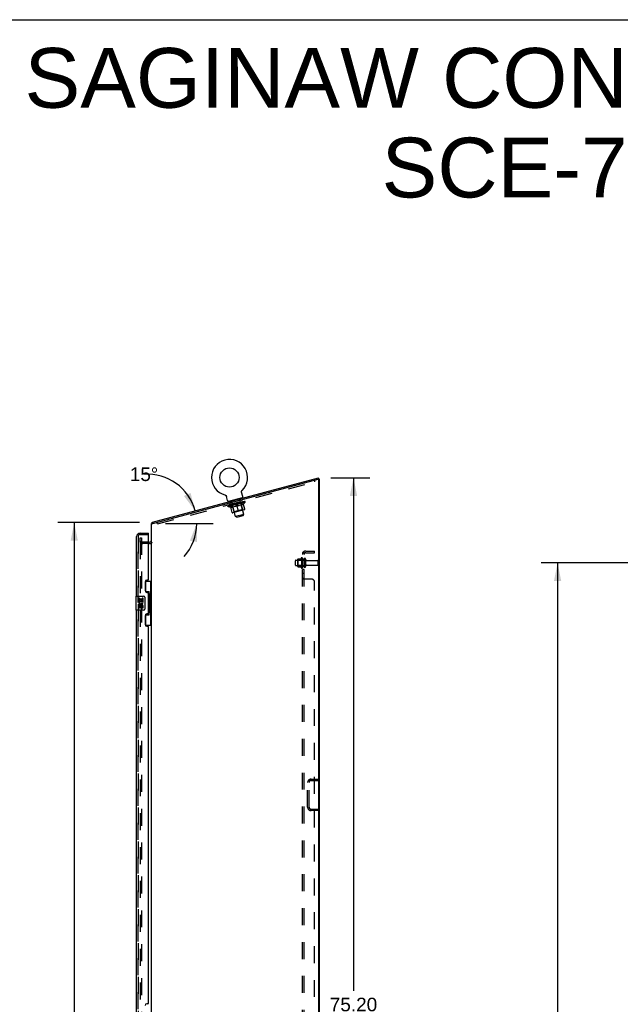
# Model space of a CAD drawing. Header units: inches. Extents: x 0 to 220, y 0 to 142.
# Tile 75 of 76: x 110 to 153, y 72 to 142. Entities that reach past the tile are written whole.
import ezdxf

# ---------------------------------------------------------------- set-up
doc = ezdxf.new("R2010")
doc.units = ezdxf.units.IN
doc.header["$LTSCALE"] = 12.090517
doc.header["$MEASUREMENT"] = 0
doc.linetypes.add('HIDDEN', pattern=[0.2, 0.1, -0.1])
doc.layers.get('0').update_dxf_attribs({"linetype": 'CONTINUOUS'})
for name, color, linetype in [('DEFAULT_2', 8, 'HIDDEN'), ('DIMENSIONS', 7, 'CONTINUOUS'), ('LEFT_DOOR_ASSEMBLY', 7, 'CONTINUOUS'), ('RIGHT_DOOR_ASSEMBLY', 7, 'CONTINUOUS'), ('SUBPANEL', 7, 'CONTINUOUS')]:
    doc.layers.add(name, color=color, linetype=linetype)
doc.styles.get("Standard").update_dxf_attribs({"font": 'arial.ttf'})
doc.dimstyles.new('DIMSTYLE_1', dxfattribs={"dimtxt": 0.969828, "dimasz": 1.293103, "dimexe": 0.09, "dimexo": 0.07, "dimgap": 0.0375, "dimtad": 0, "dimtih": 1, "dimtoh": 1, "dimzin": 4, "dimdsep": 46, "dimtxsty": 'Standard', "dimblk": '_FILLED', "dimblk1": '_FILLED', "dimblk2": '_FILLED', "dimcen": 0.09, "dimazin": 1, "dimtfac": 1, "dimtdec": 3, "dimtofl": 0, "dimtmove": 0, "dimatfit": 3, "dimldrblk": '_FILLED', "dimfxl": 0, "dimtolj": 1, "dimtzin": 4, "dimarcsym": 0})
doc.dimstyles.new('DIMSTYLE_2', dxfattribs={"dimtxt": 0.969828, "dimasz": 1.293103, "dimexe": 0.09, "dimexo": 0.07, "dimgap": 0.0375, "dimtad": 0, "dimtih": 1, "dimtoh": 1, "dimdec": 0, "dimzin": 4, "dimdsep": 46, "dimtxsty": 'Standard', "dimblk": '_FILLED', "dimblk1": '_FILLED', "dimblk2": '_FILLED', "dimcen": 0.09, "dimadec": 0, "dimazin": 1, "dimtfac": 1, "dimtdec": 3, "dimtofl": 0, "dimtmove": 0, "dimatfit": 3, "dimldrblk": '_FILLED', "dimfxl": 0, "dimtolj": 1, "dimtzin": 4, "dimarcsym": 0})

# ---------------------------------------------------------------- blocks, each defined once
blk = doc.blocks.new('_FILLED')
at = {"color": 0, "linetype": 'ByBlock'}
blk.add_solid([(0, 0), (-1, 0.2), (-1, -0.2)], dxfattribs=at)
blk = doc.blocks.new('*D2')
at = {"layer": 'DIMENSIONS', "color": 2, "linetype": 'Continuous'}
for p, q in [((155.587, 103.466), (146.877, 103.466)), ((148.041, 103.466), (148.041, 71.311)), ((148.041, 37.216), (148.041, 69.371)), ((155.587, 37.216), (146.877, 37.216))]:
    blk.add_line(p, q, dxfattribs=at)
at = {"layer": 'DIMENSIONS', "color": 2, "linetype": 'Continuous', "xscale": 1.2931034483, "yscale": 1.2931034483, "zscale": 1.2931034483}
for p, rotation in [((148.041, 103.466), 90), ((148.041, 37.216), 270)]:
    blk.add_blockref('_FILLED', p, dxfattribs=dict(at, rotation=rotation))
at = {"layer": 'DIMENSIONS', "color": 2, "linetype": 'Continuous', "insert": (148.041, 70.826), "char_height": 0.9698, "width": 3.38899, "attachment_point": 2, "line_spacing_factor": 0.9}
blk.add_mtext('66.25', dxfattribs=at)
blk = doc.blocks.new('*D5')
at = {"layer": 'DIMENSIONS', "color": 2, "linetype": 'Continuous'}
for p, q in [((131.849, 109.538), (134.634, 109.538)), ((133.47, 109.538), (133.47, 72.909)), ((133.47, 34.341), (133.47, 70.97)), ((131.903, 34.341), (134.634, 34.341))]:
    blk.add_line(p, q, dxfattribs=at)
at = {"layer": 'DIMENSIONS', "color": 2, "linetype": 'Continuous', "xscale": 1.2931034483, "yscale": 1.2931034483, "zscale": 1.2931034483}
for p, rotation in [((133.47, 109.538), 90), ((133.47, 34.341), 270)]:
    blk.add_blockref('_FILLED', p, dxfattribs=dict(at, rotation=rotation))
at = {"layer": 'DIMENSIONS', "color": 2, "linetype": 'Continuous', "insert": (133.47, 72.424), "char_height": 0.9698, "width": 3.38899, "attachment_point": 2, "line_spacing_factor": 0.9}
blk.add_mtext('75.20', dxfattribs=at)
blk = doc.blocks.new('*D6')
at = {"layer": 'DIMENSIONS', "color": 2, "linetype": 'Continuous'}
for p, q in [((118.201, 106.341), (112.372, 106.341)), ((113.535, 106.341), (113.535, 71.311)), ((113.535, 34.341), (113.535, 69.371)), ((118.351, 34.341), (112.372, 34.341))]:
    blk.add_line(p, q, dxfattribs=at)
at = {"layer": 'DIMENSIONS', "color": 2, "linetype": 'Continuous', "xscale": 1.2931034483, "yscale": 1.2931034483, "zscale": 1.2931034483}
for p, rotation in [((113.535, 106.341), 90), ((113.535, 34.341), 270)]:
    blk.add_blockref('_FILLED', p, dxfattribs=dict(at, rotation=rotation))
at = {"layer": 'DIMENSIONS', "color": 2, "linetype": 'Continuous', "insert": (113.535, 70.826), "char_height": 0.9698, "width": 3.38899, "attachment_point": 2, "line_spacing_factor": 0.9}
blk.add_mtext('72.00', dxfattribs=at)
blk = doc.blocks.new('*D10')
at = {"layer": 'DIMENSIONS', "color": 2, "linetype": 'Continuous'}
blk.add_line((120.059, 106.271), (123.445, 106.271), dxfattribs=at)
for start, end in [(15, 93.87754), (318.01481, 360)]:
    blk.add_arc((118.752, 106.271), 3.529, start, end, dxfattribs=at)
for points in [[(121.371, 108.24), (122.161, 107.184), (121.838, 108.463)], [(122.3, 104.952), (122.281, 106.271), (121.791, 105.047)]]:
    blk.add_solid(points, dxfattribs=at)
at = {"layer": 'DIMENSIONS', "color": 2, "linetype": 'Continuous', "insert": (118.513, 110.277), "char_height": 0.96983, "width": 2.15357, "attachment_point": 2, "line_spacing_factor": 0.9}
blk.add_mtext('15\\fgdt;{\\fgdt;~}', dxfattribs=at)

msp = doc.modelspace()

# ---------------------------------------------------------------- linework, layer by layer
at = {"color": 7, "linetype": 'Continuous'}
for p, q in [((0, 142.241), (219.828, 142.241)), ((119.115, 106.368), (130.973, 109.546)), ((131, 109.445), (130.973, 109.546)), ((131.049, 109.431), (130.982, 109.431)), ((124.297, 108.314), (124.297, 108.314)), ((124.297, 108.314), (124.301, 108.313)), ((124.298, 108.314), (124.3, 108.313)), ((124.301, 108.313), (124.306, 108.311)), ((124.306, 108.311), (124.311, 108.309)), ((124.311, 108.309), (124.316, 108.307)), ((124.316, 108.307), (124.32, 108.305)), ((124.32, 108.305), (124.325, 108.303)), ((124.325, 108.303), (124.33, 108.301)), ((124.329, 108.301), (124.334, 108.298)), ((124.334, 108.298), (124.338, 108.296)), ((124.338, 108.296), (124.342, 108.293)), ((124.342, 108.293), (124.347, 108.29)), ((124.346, 108.29), (124.351, 108.287)), ((124.35, 108.287), (124.354, 108.283)), ((124.354, 108.284), (124.358, 108.28)), ((124.358, 108.28), (124.362, 108.277)), ((124.362, 108.277), (124.365, 108.273)), ((124.365, 108.273), (124.369, 108.269)), ((124.369, 108.269), (124.372, 108.265)), ((124.372, 108.265), (124.375, 108.261)), ((124.375, 108.261), (124.378, 108.257)), ((124.378, 108.257), (124.381, 108.253)), ((124.381, 108.253), (124.384, 108.249)), ((124.384, 108.249), (124.386, 108.244)), ((125.481, 108.548), (125.482, 108.553)), ((125.481, 108.543), (125.481, 108.548)), ((125.481, 108.538), (125.481, 108.543)), ((125.481, 108.532), (125.481, 108.538)), ((125.482, 108.527), (125.481, 108.533)), ((125.482, 108.558), (125.483, 108.563)), ((125.482, 108.553), (125.482, 108.558)), ((125.482, 108.522), (125.482, 108.527)), ((125.483, 108.517), (125.482, 108.522)), ((125.483, 108.563), (125.484, 108.568)), ((125.484, 108.512), (125.483, 108.517)), ((125.484, 108.568), (125.485, 108.573)), ((125.485, 108.507), (125.484, 108.512)), ((125.485, 108.573), (125.486, 108.578)), ((125.486, 108.503), (125.485, 108.507)), ((125.486, 108.578), (125.487, 108.583)), ((125.567, 108.2), (125.486, 108.503)), ((125.487, 108.583), (125.489, 108.588)), ((125.489, 108.587), (125.491, 108.592)), ((125.491, 108.592), (125.493, 108.597)), ((125.493, 108.597), (125.495, 108.602)), ((125.495, 108.602), (125.497, 108.606)), ((125.497, 108.606), (125.499, 108.611)), ((125.499, 108.611), (125.502, 108.615)), ((125.502, 108.615), (125.505, 108.619)), ((125.505, 108.619), (125.508, 108.624)), ((125.507, 108.623), (125.511, 108.628)), ((125.51, 108.628), (125.514, 108.632)), ((125.514, 108.631), (125.517, 108.635)), ((125.517, 108.635), (125.52, 108.639)), ((125.517, 108.635), (125.518, 108.637)), ((125.52, 108.639), (125.524, 108.643)), ((125.522, 108.641), (125.523, 108.642)), ((125.524, 108.643), (125.524, 108.643)), ((124.386, 108.244), (124.389, 108.24)), ((124.389, 108.24), (124.391, 108.235)), ((124.391, 108.235), (124.393, 108.231)), ((124.393, 108.231), (124.395, 108.226)), ((124.398, 108.216), (124.399, 108.212)), ((124.481, 107.909), (124.399, 108.212)), ((125.525, 108.117), (124.559, 107.858)), ((124.559, 107.858), (124.567, 107.829)), ((125.525, 108.117), (125.532, 108.088)), ((119.1, 106.311), (119.138, 106.282)), ((119.115, 106.368), (119.141, 106.271)), ((118.846, 104.945), (118.907, 104.945))]:
    msp.add_line(p, q, dxfattribs=at)
at = {"color": 3, "linetype": 'Continuous'}
for p, q in [((119.154, 106.271), (130.958, 109.434)), ((131, 109.445), (130.972, 109.438)), ((130.998, 34.508), (130.998, 109.404)), ((131.049, 34.445), (131.049, 109.431)), ((119.05, 34.445), (119.05, 106.271)), ((119.05, 106.271), (119.154, 106.271))]:
    msp.add_line(p, q, dxfattribs=at)
at = {"color": 7, "linetype": 'Continuous'}
for points in [[(125.486, 108.503), (125.485, 108.507), (125.484, 108.512)], [(124.395, 108.226), (124.396, 108.221), (124.398, 108.216)], [(119.1, 106.311), (119.101, 106.313), (119.103, 106.315), (119.104, 106.318), (119.104, 106.321), (119.105, 106.323), (119.106, 106.327), (119.106, 106.33), (119.106, 106.333), (119.106, 106.336), (119.107, 106.34)], [(119.107, 106.34), (119.107, 106.346), (119.107, 106.349), (119.107, 106.352), (119.108, 106.354), (119.108, 106.357), (119.108, 106.359), (119.109, 106.362), (119.11, 106.364), (119.111, 106.365), (119.112, 106.366), (119.113, 106.367), (119.114, 106.368), (119.115, 106.368)]]:
    msp.add_lwpolyline(points, dxfattribs=at)
msp.add_circle((124.62, 109.56), 0.688, dxfattribs=at)
for centre, radius, start, end in [((124.62, 109.56), 1.288, 314.50526, 255.49473), ((124.547, 107.926), 0.069, 195, 280), ((125.501, 108.182), 0.069, 290, 15), ((119.296, 106.162), 0.246, 142.60593, 153.65775), ((118.907, 105.088), 0.142, 270, 360)]:
    msp.add_arc(centre, radius, start, end, dxfattribs=at)
at = {"color": 3, "linetype": 'Continuous'}
msp.add_arc((130.966, 109.404), 0.0312, 0, 105, dxfattribs=at)
at = {"layer": 'DEFAULT_2', "color": 8, "linetype": 'HIDDEN'}
for p, q in [((119.489, 106.253), (130.718, 109.262)), ((130.718, 109.262), (130.691, 109.362)), ((124.305, 108.311), (124.306, 108.311)), ((125.747, 107.803), (124.523, 107.475)), ((124.532, 107.515), (125.72, 107.834)), ((124.595, 107.536), (124.593, 107.542)), ((124.809, 107.593), (124.615, 107.541)), ((124.681, 107.644), (124.654, 107.745)), ((124.656, 107.552), (124.654, 107.559)), ((124.658, 107.549), (124.658, 107.552)), ((124.659, 107.55), (124.658, 107.552)), ((124.662, 107.55), (124.661, 107.553)), ((124.669, 107.552), (124.668, 107.555)), ((124.669, 107.552), (124.668, 107.555)), ((124.672, 107.553), (124.671, 107.556)), ((124.675, 107.554), (124.674, 107.558)), ((124.68, 107.555), (124.679, 107.558)), ((124.712, 107.806), (124.692, 107.883)), ((124.693, 107.559), (124.693, 107.562)), ((124.711, 107.564), (124.71, 107.569)), ((124.711, 107.563), (124.71, 107.566)), ((124.783, 107.815), (124.725, 107.799)), ((124.732, 107.572), (124.73, 107.579)), ((124.731, 107.569), (124.73, 107.572)), ((124.731, 107.569), (124.73, 107.572)), ((124.74, 107.907), (124.748, 107.878)), ((124.742, 107.572), (124.741, 107.575)), ((124.746, 107.573), (124.745, 107.576)), ((124.755, 107.575), (124.754, 107.578)), ((124.766, 107.578), (124.764, 107.585)), ((125.058, 106.769), (124.78, 107.804)), ((124.781, 107.582), (124.78, 107.585)), ((124.783, 107.583), (124.783, 107.586)), ((124.81, 107.59), (124.809, 107.593)), ((124.874, 107.61), (124.814, 107.594)), ((124.819, 107.596), (124.817, 107.602)), ((124.826, 107.594), (124.825, 107.598)), ((124.831, 107.596), (124.83, 107.599)), ((124.837, 107.597), (124.834, 107.605)), ((124.955, 107.102), (124.834, 107.555)), ((124.841, 107.598), (124.84, 107.601)), ((124.851, 107.601), (124.85, 107.604)), ((124.875, 107.607), (124.874, 107.61)), ((124.946, 107.63), (124.889, 107.614)), ((124.909, 107.617), (124.909, 107.62)), ((124.916, 107.622), (124.914, 107.628)), ((124.92, 107.619), (124.919, 107.623)), ((124.922, 107.62), (124.92, 107.629)), ((124.925, 107.621), (124.924, 107.624)), ((124.932, 107.623), (124.931, 107.626)), ((124.947, 107.627), (124.946, 107.63)), ((125.024, 107.65), (124.971, 107.636)), ((124.985, 107.637), (124.984, 107.64)), ((125.014, 107.648), (125.123, 107.684)), ((125.019, 107.649), (125.017, 107.656)), ((125.019, 107.649), (125.017, 107.656)), ((125.017, 107.656), (125.017, 107.656)), ((125.02, 107.646), (125.019, 107.649)), ((125.024, 107.647), (125.023, 107.651)), ((125.025, 107.648), (125.024, 107.651)), ((125.025, 107.648), (125.024, 107.65)), ((125.105, 107.672), (125.058, 107.66)), ((125.064, 107.658), (125.063, 107.661)), ((125.105, 107.669), (125.105, 107.672)), ((125.122, 107.677), (125.122, 107.677)), ((125.123, 107.674), (125.122, 107.677)), ((125.123, 107.674), (125.122, 107.677)), ((125.125, 107.678), (125.123, 107.684)), ((125.127, 107.679), (125.127, 107.678)), ((125.128, 107.675), (125.127, 107.678)), ((125.128, 107.675), (125.127, 107.678)), ((125.129, 107.679), (125.191, 107.695)), ((125.146, 107.68), (125.145, 107.683)), ((125.268, 107.145), (125.153, 107.574)), ((125.159, 107.692), (125.235, 107.707)), ((125.16, 107.687), (125.159, 107.692)), ((125.181, 107.693), (125.18, 107.696)), ((125.187, 107.691), (125.186, 107.694)), ((125.226, 107.702), (125.225, 107.705)), ((125.226, 107.705), (125.278, 107.719)), ((125.227, 107.702), (125.226, 107.705)), ((125.228, 107.702), (125.227, 107.705)), ((125.229, 107.712), (125.229, 107.713)), ((125.231, 107.706), (125.229, 107.713)), ((125.23, 107.706), (125.229, 107.712)), ((125.231, 107.703), (125.23, 107.706)), ((125.267, 107.712), (125.266, 107.715)), ((125.474, 107.614), (125.3, 107.568)), ((125.304, 107.725), (125.361, 107.741)), ((125.304, 107.722), (125.304, 107.725)), ((125.319, 107.726), (125.318, 107.73)), ((125.326, 107.728), (125.325, 107.732)), ((125.329, 107.729), (125.327, 107.738)), ((125.331, 107.73), (125.33, 107.733)), ((125.334, 107.734), (125.332, 107.74)), ((125.342, 107.732), (125.341, 107.735)), ((125.344, 108.068), (125.351, 108.039)), ((125.411, 107.983), (125.353, 107.967)), ((125.637, 106.924), (125.36, 107.959)), ((125.376, 107.745), (125.436, 107.761)), ((125.377, 107.742), (125.376, 107.745)), ((125.418, 107.995), (125.397, 108.072)), ((125.4, 107.748), (125.399, 107.751)), ((125.411, 107.751), (125.41, 107.754)), ((125.415, 107.752), (125.412, 107.76)), ((125.42, 107.754), (125.419, 107.757)), ((125.425, 107.755), (125.424, 107.758)), ((125.431, 107.76), (125.429, 107.766)), ((125.559, 107.264), (125.438, 107.717)), ((125.441, 107.762), (125.635, 107.814)), ((125.441, 107.759), (125.441, 107.762)), ((125.468, 107.766), (125.467, 107.769)), ((125.471, 107.767), (125.47, 107.77)), ((125.486, 107.771), (125.484, 107.778)), ((125.496, 107.774), (125.496, 107.777)), ((125.526, 107.871), (125.499, 107.971)), ((125.505, 107.776), (125.505, 107.78)), ((125.509, 107.777), (125.509, 107.781)), ((125.518, 107.783), (125.516, 107.79)), ((125.52, 107.78), (125.519, 107.783)), ((125.52, 107.78), (125.519, 107.783)), ((125.54, 107.786), (125.538, 107.791)), ((125.54, 107.786), (125.54, 107.789)), ((125.558, 107.79), (125.557, 107.793)), ((125.572, 107.794), (125.571, 107.797)), ((125.576, 107.795), (125.575, 107.799)), ((125.579, 107.796), (125.578, 107.799)), ((125.582, 107.797), (125.581, 107.8)), ((125.582, 107.797), (125.581, 107.8)), ((125.589, 107.799), (125.588, 107.802)), ((125.592, 107.8), (125.591, 107.802)), ((125.593, 107.803), (125.592, 107.81)), ((125.593, 107.8), (125.592, 107.803)), ((125.706, 107.301), (125.6, 107.693)), ((125.612, 107.651), (125.622, 107.654)), ((125.622, 107.654), (125.747, 107.803)), ((125.639, 107.812), (125.638, 107.815)), ((125.641, 107.813), (125.64, 107.816)), ((125.654, 107.82), (125.653, 107.826)), ((125.683, 107.824), (125.682, 107.827)), ((125.685, 107.824), (125.684, 107.828)), ((125.7, 107.832), (125.698, 107.838)), ((125.71, 107.831), (125.709, 107.834)), ((125.711, 107.831), (125.71, 107.835)), ((125.72, 107.834), (125.719, 107.837)), ((125.727, 107.839), (125.725, 107.846)), ((125.747, 107.803), (125.735, 107.848)), ((124.523, 107.475), (124.511, 107.52)), ((124.522, 107.516), (124.521, 107.523)), ((124.706, 107.409), (124.523, 107.475)), ((124.532, 107.515), (124.531, 107.519)), ((124.54, 107.518), (124.539, 107.521)), ((124.541, 107.518), (124.54, 107.521)), ((124.55, 107.524), (124.548, 107.53)), ((124.566, 107.525), (124.566, 107.528)), ((124.568, 107.525), (124.567, 107.528)), ((124.61, 107.536), (124.609, 107.54)), ((124.612, 107.537), (124.612, 107.54)), ((124.81, 107.061), (124.705, 107.453)), ((124.706, 107.409), (124.716, 107.411)), ((125.028, 107.495), (124.854, 107.448)), ((125.679, 107.255), (124.856, 107.035)), ((124.955, 107.102), (124.927, 107.054)), ((125.559, 107.264), (124.955, 107.102)), ((125.637, 106.924), (125.058, 106.769)), ((125.142, 106.72), (125.588, 106.84)), ((125.559, 107.264), (125.608, 107.236)), ((125.588, 106.84), (125.637, 106.924)), ((119.489, 106.253), (119.462, 106.354)), ((125.142, 106.72), (125.058, 106.769)), ((118.237, 105.07), (118.237, 105.258)), ((118.237, 105.258), (118.341, 105.258)), ((118.237, 105.027), (118.237, 105.07)), ((118.237, 104.937), (118.237, 105.027)), ((118.237, 104.937), (118.237, 35.815)), ((118.341, 105.258), (118.341, 35.425)), ((118.846, 104.945), (118.423, 104.945)), ((118.907, 104.841), (118.423, 104.841)), ((129.32, 103.313), (129.32, 103.619)), ((129.35, 103.649), (129.945, 103.649)), ((129.484, 103.722), (129.484, 103.211)), ((129.504, 103.65), (129.484, 103.67)), ((129.495, 103.744), (129.723, 103.744)), ((129.504, 103.65), (129.504, 103.283)), ((129.8, 103.65), (129.504, 103.65)), ((129.75, 103.822), (129.75, 103.11)), ((129.8, 103.65), (129.82, 103.67)), ((129.8, 103.65), (129.8, 103.283)), ((129.82, 103.8), (129.82, 103.132)), ((129.945, 103.731), (129.945, 103.202)), ((130.051, 103.731), (130.051, 103.202)), ((130.114, 103.632), (130.915, 103.632)), ((130.945, 103.33), (130.945, 103.602)), ((129.35, 103.283), (129.945, 103.283)), ((129.504, 103.283), (129.484, 103.263)), ((129.495, 103.189), (129.723, 103.189)), ((129.8, 103.283), (129.504, 103.283)), ((129.8, 103.283), (129.82, 103.263)), ((130.114, 103.3), (130.915, 103.3)), ((130.442, 88.029), (130.945, 88.029)), ((130.442, 87.925), (130.945, 87.925)), ((130.945, 88.029), (130.945, 87.925)), ((130.195, 86.025), (130.195, 87.782)), ((130.299, 86.025), (130.299, 87.782)), ((130.442, 85.883), (130.945, 85.883)), ((130.945, 85.779), (130.442, 85.779)), ((130.945, 85.779), (130.945, 85.883))]:
    msp.add_line(p, q, dxfattribs=at)
for points in [[(125.018, 107.492), (125.041, 107.503), (125.064, 107.515), (125.086, 107.528), (125.108, 107.542), (125.13, 107.557), (125.153, 107.574)], [(125.153, 107.572), (125.132, 107.556), (125.111, 107.542), (125.09, 107.529), (125.07, 107.516), (125.049, 107.505), (125.028, 107.495)], [(125.153, 107.574), (125.18, 107.571), (125.207, 107.569), (125.234, 107.567), (125.259, 107.567), (125.285, 107.568), (125.31, 107.57)], [(125.3, 107.568), (125.277, 107.566), (125.253, 107.566), (125.229, 107.566), (125.204, 107.567), (125.179, 107.569), (125.153, 107.572)], [(125.467, 107.612), (125.49, 107.623), (125.512, 107.635), (125.534, 107.648), (125.556, 107.662), (125.578, 107.677), (125.6, 107.693)], [(125.601, 107.692), (125.579, 107.677), (125.558, 107.662), (125.537, 107.649), (125.517, 107.636), (125.495, 107.625), (125.474, 107.614)], [(124.705, 107.453), (124.733, 107.45), (124.759, 107.448), (124.786, 107.447), (124.811, 107.447), (124.836, 107.448), (124.861, 107.45)], [(124.854, 107.448), (124.83, 107.447), (124.806, 107.446), (124.781, 107.446), (124.757, 107.447), (124.731, 107.449), (124.705, 107.452)]]:
    msp.add_lwpolyline(points, dxfattribs=at)
for centre, radius, start, end in [((124.547, 107.926), 0.069, 280, 285), ((124.682, 107.881), 0.01, 15, 105), ((124.722, 107.809), 0.01, 195, 285), ((124.771, 107.801), 0.01, 15, 105), ((124.795, 107.545), 0.0398, 15, 105), ((125.37, 107.961), 0.01, 105, 195), ((125.407, 108.075), 0.01, 105, 195), ((125.408, 107.992), 0.01, 285, 15), ((125.476, 107.727), 0.0398, 105, 195), ((125.501, 108.182), 0.069, 285, 290), ((124.846, 107.07), 0.0371, 195, 285), ((125.67, 107.291), 0.0371, 285, 15), ((118.423, 105.027), 0.186, 180, 270), ((118.423, 105.027), 0.0823, 180, 270), ((118.907, 105.088), 0.246, 270, 322.75862), ((129.35, 103.619), 0.03, 90, 180.00001), ((129.626, 103.722), 0.141, 174.79195, 180), ((129.495, 103.734), 0.01, 90, 174.80617), ((129.704, 103.754), 0.01, 270, 336.03207), ((130.351, 103.466), 0.698, 149.33687, 156.03207), ((129.782, 103.8), 0.0384, 0, 145.55034), ((129.998, 103.731), 0.053, 0, 180), ((130.114, 103.695), 0.0625, 180, 270), ((130.915, 103.602), 0.03, 360, 90), ((130.915, 103.33), 0.03, 270, 0), ((129.35, 103.313), 0.03, 179.99999, 270), ((129.626, 103.211), 0.141, 180, 185.20805), ((129.495, 103.199), 0.01, 185.19383, 270), ((129.704, 103.179), 0.01, 23.96793, 90), ((130.351, 103.466), 0.698, 203.96793, 210.66313), ((129.782, 103.132), 0.0384, 214.44966, 360), ((129.998, 103.202), 0.053, 180, 360), ((130.114, 103.238), 0.0625, 90, 180), ((130.442, 87.782), 0.246, 90, 180), ((130.442, 87.782), 0.142, 90, 180), ((130.442, 86.025), 0.246, 180, 270), ((130.442, 86.025), 0.142, 180, 270)]:
    msp.add_arc(centre, radius, start, end, dxfattribs=at)
for centre, major_axis, ratio, start_param, end_param in [((124.495, 107.504), (0.191, 0.051), 0.060556, 0.430652, 1.470503), ((124.538, 107.515), (0.192, 0.049), 0.05963, 0.605815, 1.645666), ((124.472, 107.497), (0.191, 0.053), 0.05963, 0.25549, 1.295341), ((124.577, 107.521), (0.159, 0.043), 0.060556, 1.240391, 1.789438), ((124.598, 107.531), (0.192, 0.047), 0.05688, 0.7809, 1.820751), ((124.468, 107.496), (0.19, 0.055), 0.05688, 0.080405, 1.120256), ((125.123, 107.684), (0.607, 0.182), 0.052395, 2.616403, 2.790936), ((124.52, 107.506), (0.157, 0.047), 0.052395, 0.715201, 1.264248), ((124.631, 107.535), (0.159, 0.041), 0.05963, 1.415553, 1.9646), ((124.675, 107.552), (0.193, 0.045), 0.052395, 0.955842, 1.995693), ((124.485, 107.501), (0.19, 0.057), 0.052395, -0.094537, 0.945314), ((125.123, 107.684), (0.617, 0.145), 0.052395, -2.616403, -2.44187), ((125.123, 107.684), (0.605, 0.188), 0.046319, 2.441654, 2.616187), ((124.538, 107.511), (0.157, 0.049), 0.046319, 0.540452, 1.089499), ((124.699, 107.554), (0.16, 0.039), 0.05688, 1.590638, 2.139686), ((124.765, 107.576), (0.193, 0.044), 0.046319, 1.130591, 2.170442), ((124.52, 107.51), (0.189, 0.059), 0.046319, -0.269286, 0.770565), ((125.123, 107.684), (0.618, 0.14), 0.046319, -2.441654, -2.267121), ((125.123, 107.684), (0.604, 0.192), 0.038841, 2.267123, 2.441656), ((124.767, 107.569), (0.193, 0.045), 0.052395, 2.076947, 2.170226), ((124.522, 107.504), (0.189, 0.06), 0.038841, 0.677289, 0.770567), ((124.574, 107.52), (0.157, 0.05), 0.038841, 0.365921, 0.914969), ((124.781, 107.576), (0.16, 0.038), 0.052395, 1.76558, 2.314627), ((124.866, 107.603), (0.194, 0.042), 0.038841, 1.305122, 2.344973), ((125.123, 107.684), (0.619, 0.135), 0.038841, -2.267123, -2.092591), ((124.575, 107.525), (0.189, 0.06), 0.038841, -0.443817, 0.596034), ((125.123, 107.684), (0.603, 0.196), 0.030195, 2.09281, 2.267343), ((124.868, 107.597), (0.193, 0.044), 0.046319, 2.251696, 2.344975), ((124.576, 107.518), (0.189, 0.061), 0.030195, 0.502975, 0.596254), ((124.626, 107.534), (0.156, 0.051), 0.030195, 0.191608, 0.740655), ((124.873, 107.6), (0.16, 0.036), 0.046319, 1.940329, 2.489376), ((124.646, 107.544), (0.189, 0.061), 0.030195, -0.61813, 0.421721), ((124.976, 107.632), (0.194, 0.041), 0.030195, 1.479435, 2.519286), ((125.123, 107.684), (0.62, 0.132), 0.030195, -2.09281, -1.918277), ((125.123, 107.684), (0.602, 0.199), 0.020645, 1.918687, 2.09322), ((124.977, 107.626), (0.194, 0.042), 0.038841, 2.426227, 2.519505), ((124.647, 107.537), (0.188, 0.062), 0.020645, 0.328852, 0.422131), ((124.694, 107.552), (0.156, 0.052), 0.020645, 0.017485, 0.566532), ((124.973, 107.627), (0.161, 0.035), 0.038841, 2.11486, 2.663907), ((124.731, 107.567), (0.188, 0.062), 0.020645, -0.792253, 0.247598), ((125.089, 107.663), (0.194, 0.04), 0.020645, 1.653558, 2.693409), ((125.123, 107.684), (0.621, 0.129), 0.020645, -1.918687, -1.744154), ((125.123, 107.684), (0.602, 0.2), 0.010478, 1.744704, 1.919237), ((125.091, 107.656), (0.194, 0.041), 0.030195, 2.60054, 2.693819), ((124.733, 107.56), (0.188, 0.063), 0.010478, 0.154869, 0.248148), ((124.775, 107.574), (0.156, 0.052), 0.010478, 6.126688, 6.675735), ((125.078, 107.655), (0.161, 0.034), 0.030195, 2.289173, 2.83822), ((124.829, 107.593), (0.188, 0.063), 0.010478, -0.966236, -0.000846), ((125.204, 107.694), (0.194, 0.04), 0.010478, 1.827541, 2.867392), ((125.123, 107.684), (0.621, 0.127), 0.010478, 4.538481, 4.720178), ((125.206, 107.687), (0.194, 0.04), 0.020645, 2.774664, 2.867942), ((125.184, 107.684), (0.161, 0.033), 0.020645, 2.463296, 3.012344), ((125.048, 107.652), (0.188, 0.063), 0.010478, 0.274201, 1.314052), ((124.966, 107.625), (0.156, 0.052), 0.010478, -0.000483, 0.504314), ((124.937, 107.615), (0.188, 0.063), 0.010478, 0.099668, 0.192946), ((125.123, 107.684), (0.602, 0.2), 0.010478, -1.571421, -1.396888), ((125.288, 107.712), (0.161, 0.033), 0.010478, 2.637279, 3.14189), ((125.318, 107.717), (0.194, 0.04), 0.010478, 2.74231, 2.948646), ((125.163, 107.683), (0.188, 0.062), 0.020645, 0.448184, 1.488034), ((125.07, 107.653), (0.156, 0.052), 0.020645, 0.129249, 0.678296), ((125.05, 107.645), (0.188, 0.062), 0.020645, 0.273651, 0.366929), ((125.123, 107.684), (0.621, 0.127), 0.010478, 1.222355, 1.396888), ((125.423, 107.752), (0.194, 0.04), 0.010478, -3.140747, -2.175357), ((125.123, 107.684), (0.602, 0.199), 0.020645, -1.397439, -1.222906), ((125.277, 107.713), (0.189, 0.061), 0.030195, 0.622307, 1.662158), ((125.177, 107.682), (0.156, 0.051), 0.030195, 0.303372, 0.852419), ((125.521, 107.778), (0.194, 0.04), 0.020645, 2.893995, 3.933846), ((125.479, 107.763), (0.161, 0.033), 0.010478, 2.749043, 3.29809), ((125.165, 107.676), (0.189, 0.061), 0.030195, 0.447774, 0.541052), ((125.523, 107.772), (0.194, 0.04), 0.010478, 2.893445, 2.986723), ((125.123, 107.684), (0.621, 0.129), 0.020645, 1.048373, 1.222906), ((125.386, 107.742), (0.189, 0.06), 0.038841, 0.79662, 1.836471), ((125.123, 107.684), (0.603, 0.196), 0.030195, -1.223315, -1.048783), ((125.281, 107.71), (0.157, 0.05), 0.038841, 0.477686, 1.026733), ((125.56, 107.784), (0.161, 0.033), 0.020645, 2.57506, 3.124108), ((125.606, 107.801), (0.194, 0.041), 0.030195, 2.719872, 3.759723), ((125.487, 107.769), (0.189, 0.059), 0.046319, 0.971151, 2.011002), ((125.278, 107.707), (0.189, 0.06), 0.038841, 0.622087, 0.715366), ((125.608, 107.795), (0.194, 0.04), 0.020645, 2.719462, 2.812741), ((125.123, 107.684), (0.62, 0.132), 0.030195, 0.87425, 1.048783), ((125.123, 107.684), (0.604, 0.192), 0.038841, -1.049002, -0.874469), ((125.381, 107.736), (0.157, 0.049), 0.046319, 0.652216, 1.201263), ((125.577, 107.794), (0.19, 0.057), 0.052395, 1.1459, 2.185751), ((125.628, 107.803), (0.161, 0.034), 0.030195, 2.400937, 2.949985), ((125.677, 107.82), (0.194, 0.042), 0.038841, 2.545558, 3.585409), ((125.473, 107.761), (0.157, 0.047), 0.052395, 0.826965, 1.376012), ((125.387, 107.736), (0.189, 0.059), 0.046319, 0.796618, 0.889896), ((125.679, 107.814), (0.194, 0.041), 0.030195, 2.545339, 2.638617), ((125.654, 107.814), (0.19, 0.055), 0.05688, 1.320842, 2.360692), ((125.123, 107.684), (0.619, 0.135), 0.038841, 0.699936, 0.874469), ((125.123, 107.684), (0.605, 0.188), 0.046319, -0.874471, -0.699939), ((125.732, 107.835), (0.193, 0.044), 0.046319, 2.371028, 3.410879), ((125.681, 107.817), (0.161, 0.035), 0.038841, 2.226624, 2.775671), ((125.714, 107.83), (0.191, 0.053), 0.05963, 1.495927, 2.535778), ((125.555, 107.783), (0.158, 0.046), 0.05688, 1.001907, 1.550954), ((125.768, 107.845), (0.193, 0.045), 0.052395, 2.196279, 3.23613), ((125.716, 107.826), (0.16, 0.036), 0.046319, 2.052093, 2.601141), ((125.489, 107.763), (0.19, 0.057), 0.052395, 0.971367, 1.064645), ((125.733, 107.828), (0.194, 0.042), 0.038841, 2.371026, 2.464304), ((125.757, 107.842), (0.191, 0.051), 0.060556, 1.671089, 2.71094), ((125.784, 107.849), (0.192, 0.047), 0.05688, 2.021337, 3.061188), ((125.123, 107.684), (0.618, 0.14), 0.046319, 0.525406, 0.699939), ((125.123, 107.684), (0.607, 0.182), 0.052395, -0.699723, -0.52519), ((125.78, 107.848), (0.192, 0.049), 0.05963, 1.846251, 2.886102), ((125.624, 107.801), (0.158, 0.044), 0.05963, 1.176993, 1.72604), ((125.734, 107.831), (0.16, 0.038), 0.052395, 1.877344, 2.426392), ((125.677, 107.816), (0.159, 0.043), 0.060556, 1.352155, 1.901202), ((125.733, 107.831), (0.16, 0.039), 0.05688, 1.702402, 2.25145), ((125.714, 107.826), (0.159, 0.041), 0.05963, 1.527317, 2.076364), ((125.579, 107.787), (0.19, 0.055), 0.05688, 1.146309, 1.239587), ((125.769, 107.838), (0.193, 0.044), 0.046319, 2.196495, 2.289773), ((125.123, 107.684), (0.617, 0.145), 0.052395, 0.350657, 0.52519), ((125.123, 107.684), (0.608, 0.177), 0.05688, -0.524781, -0.350248), ((125.656, 107.808), (0.191, 0.053), 0.05963, 1.321394, 1.414673), ((125.786, 107.842), (0.193, 0.045), 0.052395, 2.021746, 2.115024), ((125.123, 107.684), (0.615, 0.151), 0.05688, 0.175715, 0.350248), ((125.123, 107.684), (0.61, 0.17), 0.05963, -0.349695, -0.175162), ((125.716, 107.824), (0.191, 0.051), 0.060556, 1.496556, 1.589835), ((125.782, 107.842), (0.192, 0.047), 0.05688, 1.846804, 1.940083), ((125.759, 107.835), (0.192, 0.049), 0.05963, 1.671719, 1.764997), ((125.123, 107.684), (0.613, 0.157), 0.05963, 0.000629, 0.175162), ((125.123, 107.684), (0.612, 0.164), 0.060556, -0.174533, 0), ((125.123, 107.684), (0.612, 0.164), 0.060556, 3.141593, 3.316126), ((125.123, 107.684), (0.61, 0.17), 0.05963, 2.96643, 3.140963), ((124.497, 107.497), (0.191, 0.053), 0.05963, 1.376596, 1.469874), ((125.123, 107.684), (0.613, 0.157), 0.05963, -2.96643, -2.791898), ((125.123, 107.684), (0.608, 0.177), 0.05688, 2.791345, 2.965878), ((124.54, 107.509), (0.191, 0.051), 0.060556, 1.551758, 1.645036), ((124.474, 107.491), (0.19, 0.055), 0.05688, 1.20151, 1.294789), ((124.54, 107.511), (0.158, 0.044), 0.05963, 1.065228, 1.614276), ((124.521, 107.506), (0.158, 0.046), 0.05688, 0.890143, 1.43919), ((125.123, 107.684), (0.615, 0.151), 0.05688, -2.791345, -2.616812), ((124.6, 107.525), (0.192, 0.049), 0.05963, 1.72692, 1.820198), ((124.47, 107.49), (0.19, 0.057), 0.052395, 1.026568, 1.119847), ((124.677, 107.545), (0.192, 0.047), 0.05688, 1.902006, 1.995284), ((124.486, 107.494), (0.189, 0.059), 0.046319, 0.851819, 0.945098)]:
    msp.add_ellipse(centre, major_axis=major_axis, ratio=ratio, start_param=start_param, end_param=end_param, dxfattribs=at)
at = {"layer": 'LEFT_DOOR_ASSEMBLY', "color": 8, "linetype": 'HIDDEN'}
for p, q in [((118.238, 105.487), (118.826, 105.487)), ((118.096, 35.338), (118.096, 105.345))]:
    msp.add_line(p, q, dxfattribs=at)
msp.add_arc((118.238, 105.345), 0.142, 90, 180, dxfattribs=at)
at = {"layer": 'RIGHT_DOOR_ASSEMBLY', "color": 3, "linetype": 'Continuous'}
for p, q in [((118.238, 105.591), (118.846, 105.591)), ((118.846, 102.299), (118.846, 105.467)), ((117.992, 101.091), (117.992, 105.345)), ((118.596, 102.109), (118.596, 101.489)), ((118.786, 102.239), (118.726, 102.239)), ((118.726, 101.359), (118.786, 101.359)), ((118.846, 99.884), (118.846, 101.299)), ((117.992, 70.841), (117.992, 100.091)), ((118.786, 99.824), (118.726, 99.824)), ((118.596, 99.694), (118.596, 99.074)), ((118.726, 98.944), (118.786, 98.944)), ((118.846, 72.049), (118.846, 98.884)), ((118.786, 71.989), (118.726, 71.989))]:
    msp.add_line(p, q, dxfattribs=at)
at = {"layer": 'RIGHT_DOOR_ASSEMBLY', "color": 8, "linetype": 'HIDDEN'}
for p, q in [((118.238, 105.487), (118.826, 105.487)), ((118.096, 105.345), (118.096, 35.338))]:
    msp.add_line(p, q, dxfattribs=at)
at = {"layer": 'RIGHT_DOOR_ASSEMBLY', "color": 7, "linetype": 'Continuous'}
for p, q in [((118.846, 105.487), (118.826, 105.487)), ((118.846, 105.487), (118.846, 105.591)), ((118.609, 102.166), (119.05, 102.166)), ((118.646, 101.386), (118.646, 102.166)), ((119.011, 101.141), (119.011, 102.166)), ((118.646, 101.431), (118.873, 101.431)), ((118.873, 99.751), (118.873, 101.431)), ((117.932, 101.076), (117.932, 100.106)), ((117.947, 101.091), (118.487, 101.091)), ((118.134, 100.937), (118.134, 100.707)), ((118.197, 100.937), (118.134, 100.937)), ((118.134, 100.707), (118.396, 100.707)), ((118.205, 100.671), (118.147, 100.696)), ((118.197, 100.769), (118.197, 100.937)), ((118.26, 100.769), (118.197, 100.769)), ((118.26, 100.906), (118.26, 100.769)), ((118.321, 100.906), (118.26, 100.906)), ((118.321, 100.769), (118.321, 100.906)), ((118.386, 100.769), (118.321, 100.769)), ((118.396, 100.707), (118.369, 100.687)), ((118.386, 100.937), (118.386, 100.769)), ((118.449, 100.937), (118.386, 100.937)), ((118.431, 100.707), (118.449, 100.707)), ((118.449, 100.707), (118.449, 100.937)), ((118.586, 100.991), (118.586, 100.191)), ((118.91, 101.192), (118.91, 101.171)), ((118.91, 101.141), (118.91, 100.041)), ((119.032, 101.141), (118.91, 101.141)), ((119.032, 100.041), (119.032, 101.141)), ((118.487, 100.091), (117.947, 100.091)), ((118.134, 100.476), (118.134, 100.34)), ((118.197, 100.476), (118.134, 100.476)), ((118.197, 100.34), (118.197, 100.476)), ((118.26, 100.382), (118.26, 100.34)), ((118.321, 100.319), (118.321, 100.388)), ((118.386, 100.382), (118.386, 100.245)), ((118.386, 100.245), (118.449, 100.245)), ((118.449, 100.245), (118.449, 100.382)), ((119.032, 100.041), (118.91, 100.041)), ((118.91, 100.011), (118.91, 99.99)), ((119.011, 99.016), (119.011, 100.041)), ((118.646, 99.016), (118.646, 99.796)), ((118.646, 99.751), (118.873, 99.751)), ((118.609, 99.016), (119.05, 99.016))]:
    msp.add_line(p, q, dxfattribs=at)
for points in [[(118.837, 101.33), (118.839, 101.334), (118.844, 101.342), (118.849, 101.35), (118.853, 101.357), (118.857, 101.364), (118.86, 101.371), (118.863, 101.377), (118.866, 101.382), (118.868, 101.387), (118.87, 101.392), (118.871, 101.396), (118.872, 101.4), (118.872, 101.404), (118.873, 101.407)], [(118.58, 101.027), (118.582, 101.022), (118.583, 101.016), (118.585, 101.01), (118.586, 101.004), (118.586, 100.997), (118.586, 100.991)], [(118.586, 100.191), (118.586, 100.185), (118.586, 100.179), (118.585, 100.173), (118.583, 100.167), (118.582, 100.161), (118.58, 100.155)], [(118.873, 99.775), (118.872, 99.778), (118.872, 99.782), (118.871, 99.786), (118.87, 99.79), (118.868, 99.795), (118.866, 99.8), (118.863, 99.806), (118.86, 99.812), (118.857, 99.818), (118.853, 99.825), (118.849, 99.832), (118.844, 99.84), (118.839, 99.849), (118.837, 99.852)]]:
    msp.add_lwpolyline(points, dxfattribs=at)
at = {"layer": 'RIGHT_DOOR_ASSEMBLY', "color": 3, "linetype": 'Continuous'}
for centre, radius, start, end in [((118.238, 105.345), 0.246, 90, 180), ((118.826, 105.467), 0.02, 0, 90), ((118.726, 102.109), 0.13, 90, 180), ((118.786, 102.299), 0.06, 270, 360), ((118.726, 101.489), 0.13, 180, 270), ((118.786, 101.299), 0.06, 0, 90), ((118.726, 99.694), 0.13, 90, 180), ((118.786, 99.884), 0.06, 270, 360), ((118.726, 99.074), 0.13, 180, 270), ((118.786, 98.884), 0.06, 0, 90), ((118.726, 71.859), 0.13, 90, 180), ((118.786, 72.049), 0.06, 270, 360)]:
    msp.add_arc(centre, radius, start, end, dxfattribs=at)
at = {"layer": 'RIGHT_DOOR_ASSEMBLY', "color": 8, "linetype": 'HIDDEN'}
msp.add_arc((118.238, 105.345), 0.142, 90, 180, dxfattribs=at)
at = {"layer": 'RIGHT_DOOR_ASSEMBLY', "color": 7, "linetype": 'Continuous'}
for centre, radius, start, end in [((117.947, 101.076), 0.015, 90, 180), ((118.292, 100.633), 0.157, 156.59665, 341.87913), ((118.292, 100.633), 0.0943, 156.59665, 35.11217), ((118.292, 100.633), 0.157, 25.73705, 27.8532), ((118.295, 100.633), 0.154, 341.41988, 26.19629), ((118.487, 100.991), 0.1, 21.20502, 90), ((117.947, 100.106), 0.015, 180, 270), ((118.229, 100.34), 0.0943, 180, 248.67039), ((118.229, 100.34), 0.0943, 248.69989, 347.43379), ((118.229, 100.34), 0.0314, 180, 0.04847), ((118.355, 100.382), 0.0943, 0, 180), ((118.355, 100.377), 0.0362, 83.42855, 161.76278), ((118.355, 100.382), 0.0314, 0, 81.22946), ((118.487, 100.191), 0.1, 270, 338.79459)]:
    msp.add_arc(centre, radius, start, end, dxfattribs=at)
for centre, start_param, end_param in [((118.805, 101.182), -1.51401, -0.699287), ((118.805, 101.182), -2.442306, -1.627583), ((118.805, 100.001), -1.51401, -0.699287), ((118.805, 100.001), -2.442306, -1.627583)]:
    msp.add_ellipse(centre, major_axis=(0, 0.18), ratio=0.579493, start_param=start_param, end_param=end_param, dxfattribs=at)
at = {"layer": 'SUBPANEL', "color": 8, "linetype": 'HIDDEN'}
for p, q in [((129.82, 36.497), (129.82, 104.185)), ((129.945, 104.185), (129.82, 104.185)), ((129.874, 104.223), (129.971, 104.144)), ((129.945, 36.497), (129.945, 104.185)), ((130.057, 104.31), (130.695, 104.31)), ((130.057, 104.185), (130.695, 104.185)), ((130.695, 104.185), (130.695, 104.31)), ((129.945, 103.716), (129.82, 103.716)), ((129.945, 103.216), (129.82, 103.216)), ((129.945, 102.988), (129.82, 102.988)), ((129.945, 102.707), (129.82, 102.707)), ((129.945, 102.345), (129.82, 102.345)), ((130.445, 102.31), (129.874, 102.31)), ((130.695, 38.622), (130.695, 102.06))]:
    msp.add_line(p, q, dxfattribs=at)
for points in [[(129.843, 104.205), (129.84, 104.204), (129.837, 104.202), (129.834, 104.201), (129.831, 104.199), (129.828, 104.197), (129.826, 104.195), (129.824, 104.193), (129.823, 104.192), (129.822, 104.19), (129.821, 104.188), (129.821, 104.186), (129.82, 104.185)], [(129.874, 104.223), (129.872, 104.221), (129.87, 104.219), (129.867, 104.217), (129.864, 104.215), (129.861, 104.213), (129.857, 104.212), (129.854, 104.21), (129.85, 104.208), (129.843, 104.205)], [(129.889, 104.185), (129.889, 104.185), (129.888, 104.185), (129.887, 104.185), (129.887, 104.185), (129.887, 104.185), (129.886, 104.185), (129.886, 104.185), (129.886, 104.185)], [(129.886, 104.185), (129.886, 104.185), (129.886, 104.185), (129.886, 104.185), (129.886, 104.185), (129.886, 104.185), (129.887, 104.185), (129.887, 104.185), (129.888, 104.185), (129.889, 104.185), (129.889, 104.185), (129.89, 104.184), (129.891, 104.184), (129.891, 104.184), (129.892, 104.184), (129.893, 104.184), (129.893, 104.184), (129.894, 104.184), (129.895, 104.183), (129.896, 104.183), (129.896, 104.183), (129.897, 104.183), (129.898, 104.183), (129.899, 104.183), (129.899, 104.182), (129.9, 104.182), (129.901, 104.182), (129.902, 104.182), (129.903, 104.182), (129.904, 104.181), (129.904, 104.181), (129.905, 104.181), (129.906, 104.181), (129.907, 104.18), (129.908, 104.18), (129.909, 104.18), (129.91, 104.18), (129.911, 104.179), (129.912, 104.179), (129.912, 104.179), (129.913, 104.178), (129.914, 104.178), (129.915, 104.178), (129.916, 104.177), (129.917, 104.177), (129.918, 104.177), (129.919, 104.176), (129.92, 104.176), (129.921, 104.175), (129.922, 104.175), (129.923, 104.175), (129.925, 104.174), (129.926, 104.174), (129.927, 104.173), (129.928, 104.173), (129.929, 104.173), (129.93, 104.172), (129.931, 104.172), (129.932, 104.171), (129.932, 104.171), (129.933, 104.17), (129.934, 104.17), (129.935, 104.17), (129.936, 104.169), (129.937, 104.169), (129.938, 104.168), (129.938, 104.168), (129.939, 104.168), (129.94, 104.167), (129.941, 104.167), (129.941, 104.167), (129.942, 104.166), (129.943, 104.166), (129.944, 104.165), (129.944, 104.165), (129.945, 104.165), (129.946, 104.164), (129.946, 104.164), (129.947, 104.164), (129.948, 104.163), (129.948, 104.163), (129.949, 104.163), (129.949, 104.162), (129.949, 104.162), (129.949, 104.162)], [(129.96, 104.161), (129.958, 104.163), (129.956, 104.166), (129.954, 104.168), (129.952, 104.17), (129.951, 104.173), (129.949, 104.175), (129.948, 104.177), (129.947, 104.179), (129.946, 104.181), (129.946, 104.183), (129.945, 104.185)], [(129.949, 104.162), (129.949, 104.162), (129.95, 104.162), (129.949, 104.162), (129.949, 104.162), (129.949, 104.162), (129.949, 104.162), (129.948, 104.163), (129.948, 104.163), (129.948, 104.163), (129.947, 104.164), (129.947, 104.164), (129.946, 104.164), (129.946, 104.165)], [(129.971, 104.144), (129.971, 104.145), (129.972, 104.145), (129.971, 104.146), (129.971, 104.147), (129.971, 104.148), (129.97, 104.15), (129.969, 104.151), (129.968, 104.152), (129.967, 104.154), (129.965, 104.156), (129.964, 104.157), (129.96, 104.161)], [(129.821, 102.342), (129.821, 102.344), (129.82, 102.345)], [(129.834, 102.33), (129.831, 102.332), (129.828, 102.333), (129.826, 102.335), (129.824, 102.337), (129.823, 102.339), (129.822, 102.341), (129.821, 102.342), (129.821, 102.344), (129.82, 102.345)], [(129.84, 102.327), (129.837, 102.328), (129.834, 102.33), (129.831, 102.332), (129.828, 102.333), (129.826, 102.335), (129.824, 102.337)], [(129.854, 102.321), (129.847, 102.324), (129.843, 102.325), (129.84, 102.327)], [(129.874, 102.31), (129.872, 102.312), (129.87, 102.313), (129.867, 102.315), (129.864, 102.316), (129.861, 102.318), (129.857, 102.319), (129.854, 102.321)], [(129.874, 102.31), (129.872, 102.312), (129.87, 102.313), (129.867, 102.315), (129.864, 102.316)], [(129.956, 102.332), (129.954, 102.334), (129.952, 102.335), (129.951, 102.337), (129.949, 102.338), (129.948, 102.339), (129.947, 102.341), (129.946, 102.342), (129.946, 102.344), (129.945, 102.345)], [(129.952, 102.335), (129.951, 102.337), (129.949, 102.338), (129.948, 102.339), (129.947, 102.341), (129.946, 102.342), (129.946, 102.344), (129.945, 102.345)], [(129.964, 102.327), (129.962, 102.328), (129.96, 102.33), (129.956, 102.332)], [(129.971, 102.31), (129.971, 102.312), (129.972, 102.313), (129.971, 102.315), (129.971, 102.317), (129.971, 102.318), (129.97, 102.32), (129.969, 102.321), (129.968, 102.323), (129.967, 102.324), (129.965, 102.326), (129.964, 102.327), (129.962, 102.328)], [(129.97, 102.32), (129.969, 102.321), (129.968, 102.323), (129.967, 102.324), (129.965, 102.326)], [(129.971, 102.31), (129.971, 102.312), (129.972, 102.313), (129.971, 102.315), (129.971, 102.317)]]:
    msp.add_lwpolyline(points, dxfattribs=at)
for centre, radius, start, end in [((130.057, 104.073), 0.237, 90, 180), ((130.057, 104.073), 0.112, 90, 180), ((130.445, 102.06), 0.25, 0, 90)]:
    msp.add_arc(centre, radius, start, end, dxfattribs=at)

# ---------------------------------------------------------------- texts
at = {"layer": 'DIMENSIONS', "color": 2, "linetype": 'Continuous', "insert": (163.972, 140.221), "char_height": 4.26724, "width": 107.77561, "attachment_point": 2, "line_spacing_factor": 0.9}
msp.add_mtext('SAGINAW CONTROL & ENGINEERING\\PSCE-72EL6012SSST', dxfattribs=at)

# ---------------------------------------------------------------- dimensions: what is measured, and where the dimension line sits
at = {"layer": 'DIMENSIONS', "color": 2, "linetype": 'Continuous'}
dim = msp.add_angular_dim_2l(base=(122.251, 106.732), line1=((119.953, 106.271), (119.989, 106.271)), line2=((122.059, 107.157), (122.093, 107.166)), dimstyle='DIMSTYLE_2', dxfattribs=at)
dim.commit()
dim.dimension.update_dxf_attribs({"geometry": '*D10', "text_midpoint": (118.513, 109.792), "dimtype": 162})
for base, p1, p2, angle, picture, middle in [((133.47, 109.538), (131.833, 34.341), (131.779, 109.538), 90, '*D5', (133.47, 71.934)), ((113.535, 34.341), (118.271, 106.341), (118.421, 34.341), 270, '*D6', (113.535, 70.336)), ((148.041, 37.216), (155.657, 103.466), (155.657, 37.216), 270, '*D2', (148.037, 70.336))]:
    dim = msp.add_linear_dim(base=base, p1=p1, p2=p2, angle=angle, dimstyle='DIMSTYLE_1', dxfattribs=at)
    dim.commit()
    dim.dimension.update_dxf_attribs({"geometry": picture, "text_midpoint": middle, "dimtype": 160})

doc.saveas('drawing.dxf')
